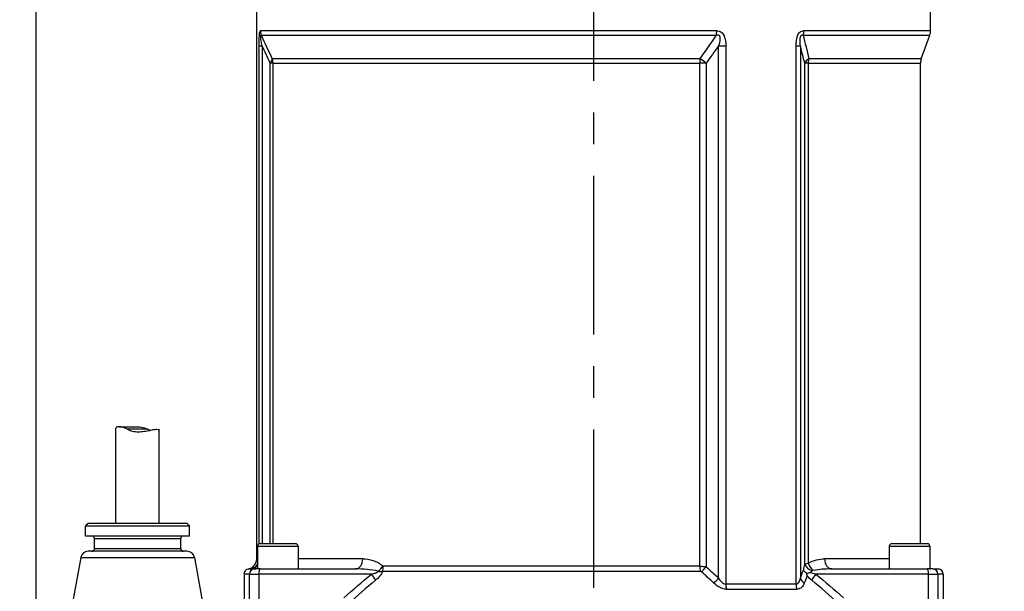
# Model space of a CAD drawing. Header units: millimetres. Extents: x 0 to 5940, y 0 to 4200.
# Tile 38 of 54: x 2070 to 2459, y 2582 to 2807. Entities that reach past the tile are written whole.
import ezdxf

# ---------------------------------------------------------------- set-up
doc = ezdxf.new("R2010")
doc.units = ezdxf.units.MM
doc.header["$LTSCALE"] = 50
doc.linetypes.add('MITTE', pattern=[2, 1.25, -0.25, 0.25, -0.25])
doc.layers.get('DEFPOINTS').update_dxf_attribs({"linetype": 'CONTINUOUS'})
for name, color, linetype in [('02-LINIE-035', 2, 'CONTINUOUS'), ('05-ACHSE', 1, 'MITTE'), ('06-MASSE1', 1, 'CONTINUOUS')]:
    doc.layers.add(name, color=color, linetype=linetype)
doc.styles.add('ACA_NORM', font='ROMANS.SHX')
doc.dimstyles.new('1-10', dxfattribs={"dimscale": 10, "dimtxt": 2.5, "dimasz": 3.5, "dimexe": 1, "dimexo": 0, "dimgap": 1, "dimtad": 1, "dimdec": 0, "dimzin": 0, "dimtxsty": 'ACA_NORM', "dimcen": 0, "dimadec": 0, "dimazin": 0, "dimtfac": 2.4, "dimtdec": 0, "dimtmove": 0, "dimatfit": 3, "dimfxl": 1, "dimtolj": 1, "dimtzin": 0, "dimarcsym": 0})

# ---------------------------------------------------------------- blocks, each defined once
blk = doc.blocks.new('*D7')
at = {"layer": '06-MASSE1', "color": 0, "lineweight": -2}
for p, q in [((2231.74, 2907.76), (1923.55, 2907.76)), ((1933.55, 2872.76), (1933.55, 2208.76)), ((2146.83, 2173.76), (1923.55, 2173.76))]:
    blk.add_line(p, q, dxfattribs=at)
at = {"layer": '06-MASSE1', "color": 0}
for points in [[(1927.71, 2872.76), (1939.38, 2872.76), (1933.55, 2907.76)], [(1927.71, 2208.76), (1939.38, 2208.76), (1933.55, 2173.76)]]:
    blk.add_solid(points, dxfattribs=at)
at = {"layer": 'DEFPOINTS', "color": 0}
for p in [(2231.74, 2907.76), (1933.55, 2173.76), (2146.83, 2173.76)]:
    blk.add_point(p, dxfattribs=at)
at = {"layer": '06-MASSE1', "color": 0, "insert": (1911.05, 2540.76), "char_height": 25, "attachment_point": 5, "rotation": 90, "style": 'ACA_NORM'}
blk.add_mtext('\\A1;a', dxfattribs=at)
blk = doc.blocks.new('*D8')
at = {"layer": '06-MASSE1', "color": 0, "lineweight": -2}
for p, q in [((2256.34, 3011.76), (1833.77, 3011.76)), ((1843.77, 2976.76), (1843.77, 2208.76)), ((2146.83, 2173.76), (1833.77, 2173.76))]:
    blk.add_line(p, q, dxfattribs=at)
at = {"layer": '06-MASSE1', "color": 0}
for points in [[(1837.94, 2976.76), (1849.6, 2976.76), (1843.77, 3011.76)], [(1837.94, 2208.76), (1849.6, 2208.76), (1843.77, 2173.76)]]:
    blk.add_solid(points, dxfattribs=at)
at = {"layer": 'DEFPOINTS', "color": 0}
for p in [(2256.34, 3011.76), (1843.77, 2173.76), (2146.83, 2173.76)]:
    blk.add_point(p, dxfattribs=at)
at = {"layer": '06-MASSE1', "color": 0, "insert": (1821.27, 2592.76), "char_height": 25, "attachment_point": 5, "rotation": 90, "style": 'ACA_NORM'}
blk.add_mtext('\\A1;a1', dxfattribs=at)
blk = doc.blocks.new('*D1')
at = {"layer": '06-MASSE1', "color": 0, "lineweight": -2}
for p, q in [((2076.83, 2430.59), (2076.83, 3213.23)), ((2667.84, 2426.76), (2667.84, 3213.23)), ((2632.84, 3203.23), (2111.83, 3203.23))]:
    blk.add_line(p, q, dxfattribs=at)
at = {"layer": '06-MASSE1', "color": 0}
for points in [[(2111.83, 3209.07), (2111.83, 3197.4), (2076.83, 3203.23)], [(2632.84, 3209.07), (2632.84, 3197.4), (2667.84, 3203.23)]]:
    blk.add_solid(points, dxfattribs=at)
at = {"layer": 'DEFPOINTS', "color": 0}
for p in [(2076.83, 3203.23), (2076.83, 2430.59), (2667.84, 2426.76)]:
    blk.add_point(p, dxfattribs=at)
at = {"layer": '06-MASSE1', "color": 0, "insert": (2372.34, 3225.73), "char_height": 25, "attachment_point": 5, "style": 'ACA_NORM'}
blk.add_mtext('\\A1;590', dxfattribs=at)

msp = doc.modelspace()

# ---------------------------------------------------------------- linework, layer by layer
at = {"layer": '02-LINIE-035'}
for p, q in [((2163.83, 2594.68), (2163.83, 2837.26)), ((2429.83, 2803.14), (2429.83, 2837.26)), ((2345.41, 2803.14), (2165.32, 2803.14)), ((2429.83, 2803.14), (2379.77, 2803.14)), ((2165.62, 2801.43), (2345.3, 2801.43)), ((2379.58, 2801.43), (2429.53, 2801.43)), ((2426.13, 2792.1), (2429.53, 2801.43)), ((2164.8, 2600.7), (2164.8, 2797.23)), ((2164.8, 2797.23), (2165.93, 2797.23)), ((2165.93, 2797.23), (2165.93, 2600.76)), ((2346.15, 2587.18), (2346.15, 2797.23)), ((2346.15, 2797.23), (2348.98, 2797.23)), ((2348.98, 2797.23), (2348.98, 2584.76)), ((2376.72, 2584.76), (2376.72, 2797.23)), ((2376.72, 2797.23), (2378.41, 2797.23)), ((2378.41, 2797.23), (2378.41, 2587.18)), ((2170.22, 2790.39), (2169.14, 2790.39)), ((2169.14, 2600.76), (2169.14, 2790.39)), ((2338.84, 2792.1), (2169.92, 2792.1)), ((2170.22, 2790.39), (2338.74, 2790.39)), ((2170.22, 2790.39), (2170.22, 2600.76)), ((2338.74, 2591.82), (2338.74, 2790.39)), ((2341.23, 2790.39), (2338.74, 2790.39)), ((2341.23, 2790.39), (2341.23, 2591.59)), ((2381.54, 2790.39), (2380.12, 2790.39)), ((2380.12, 2592.64), (2380.12, 2790.39)), ((2381.54, 2790.39), (2425.83, 2790.39)), ((2381.54, 2790.39), (2381.54, 2592.99)), ((2426.13, 2792.1), (2381.73, 2792.1)), ((2425.83, 2600.76), (2425.83, 2790.39)), ((2109.61, 2646.89), (2116.48, 2646.89)), ((2108.28, 2608.76), (2108.28, 2646.3)), ((2120.8, 2645.89), (2112.87, 2645.89)), ((2125.38, 2608.76), (2125.38, 2645.47)), ((2097.33, 2608.76), (2096.33, 2607.76)), ((2096.33, 2607.76), (2137.33, 2607.76)), ((2096.33, 2603.76), (2096.33, 2607.76)), ((2136.33, 2608.76), (2097.33, 2608.76)), ((2136.33, 2608.76), (2137.33, 2607.76)), ((2137.33, 2603.76), (2137.33, 2607.76)), ((2137.33, 2603.76), (2096.33, 2603.76)), ((2099.83, 2602.76), (2133.83, 2602.76)), ((2099.83, 2598.76), (2099.83, 2602.76)), ((2133.83, 2598.76), (2133.83, 2602.76)), ((2165.15, 2600.76), (2179.15, 2600.76)), ((2414.51, 2600.76), (2428.51, 2600.76)), ((2136.32, 2597.76), (2097.34, 2597.76)), ((2133.83, 2598.76), (2099.83, 2598.76)), ((2164.15, 2599.76), (2180.15, 2599.76)), ((2164.15, 2599.76), (2164.15, 2590.76)), ((2180.15, 2599.76), (2180.15, 2590.76)), ((2413.51, 2599.76), (2429.51, 2599.76)), ((2413.51, 2599.76), (2413.51, 2590.76)), ((2429.51, 2599.76), (2429.51, 2590.76)), ((2094.39, 2595.29), (2090.33, 2572.76)), ((2094.39, 2595.29), (2139.28, 2595.29)), ((2139.28, 2595.29), (2143.33, 2572.76)), ((2205.7, 2594.76), (2180.15, 2594.76)), ((2413.51, 2594.76), (2387.96, 2594.76)), ((2158.83, 2588.76), (2158.83, 2550.09)), ((2160.96, 2588.76), (2158.83, 2588.76)), ((2160.96, 2550.76), (2160.96, 2588.76)), ((2160.96, 2588.76), (2164.66, 2588.76)), ((2161.32, 2590.76), (2162.96, 2590.76)), ((2165.18, 2590.76), (2162.96, 2590.76)), ((2164.66, 2588.76), (2164.66, 2550.76)), ((2209.18, 2588.76), (2164.66, 2588.76)), ((2165.18, 2590.76), (2202.88, 2590.76)), ((2213.49, 2589.84), (2338.91, 2589.84)), ((2338.74, 2591.82), (2213.83, 2591.82)), ((2429, 2588.76), (2384.48, 2588.76)), ((2390.79, 2590.76), (2428.48, 2590.76)), ((2430.71, 2590.76), (2428.48, 2590.76)), ((2429, 2588.76), (2432.7, 2588.76)), ((2429, 2550.76), (2429, 2588.76)), ((2430.71, 2590.76), (2432.83, 2590.76)), ((2434.83, 2588.76), (2432.7, 2588.76)), ((2432.7, 2588.76), (2432.7, 2550.76)), ((2434.83, 2588.76), (2434.83, 2550.09)), ((2376.72, 2584.76), (2348.98, 2584.76)), ((2349.18, 2582.79), (2377.03, 2582.79))]:
    msp.add_line(p, q, dxfattribs=at)
for centre, radius, start, end in [((2424.83, 2803.14), 5, 340, 0), ((2430.83, 2790.39), 5, 160, 180), ((2098.83, 2602.76), 1, 0, 90), ((2134.83, 2602.76), 1, 90, 180), ((2165.15, 2599.76), 1, 90, 180), ((2179.15, 2599.76), 1, 0, 90), ((2414.51, 2599.76), 1, 90, 180), ((2428.51, 2599.76), 1, 0, 90), ((2097.34, 2594.76), 3, 90, 169.796), ((2098.83, 2598.76), 1, 270, 0), ((2134.83, 2598.76), 1, 180, 270), ((2136.32, 2594.76), 3, 10.204, 90), ((2159.83, 2594.68), 4, 279.5989, 0.0002), ((2429.83, 2594.76), 4, 265.4199, 270)]:
    msp.add_arc(centre, radius, start, end, dxfattribs=at)
for centre, major_axis, ratio, start_param, end_param in [((2170.26, 2803.14), (0, -5), 0.988816, 4.712389, 5.061455), ((2343.58, 2803.14), (0, -5), 0.365246, 1.22173, 1.570796), ((2376.65, 2803.14), (0, -5), 0.62357, 1.22173, 1.570796), ((2165.31, 2790.39), (4.5, 2.18), 0.460312, 5.473518, 6.079033), ((2165.31, 2790.39), (0, -5), 0.981486, 1.570796, 1.919862), ((2340.37, 2790.39), (0, -5), 0.324871, 4.363323, 4.712389), ((2340.37, 2790.39), (4.02, -2.98), 0.104344, 1.430775, 2.03629), ((2384.82, 2790.39), (4.84, 1.25), 0.564656, 2.108788, 2.714303), ((2384.82, 2790.39), (0, 5), 0.656615, 1.22173, 1.570796), ((2160.83, 2594.75), (0.23, -3.99), 0.992701, 0.015766, 0.93391), ((2161.32, 2594.76), (0, -4), 0.938391, 0, 0.855559), ((2202.88, 2594.76), (0, -4), 0.706433, 0, 1.570796), ((2382.03, 2588.76), (0, 6), 0.417529, 0.867648, 1.311563), ((2383.88, 2592.64), (3.77, -1.33), 0.675738, 3.624077, 4.742024), ((2384.16, 2592.99), (2.02, -3.45), 0.600795, 4.374589, 5.255159), ((2390.79, 2594.76), (0, -4), 0.706433, 4.712389, 6.283185), ((2160.83, 2588.76), (2, 0), 0.999657, 1.738379, 3.141593), ((2162.96, 2588.76), (0, 2), 0.999657, 0, 1.570796), ((2162.87, 2594.76), (0, -4), 0.766044, 0, 0.431875), ((2165.18, 2588.76), (0, 2), 0.258819, 0, 1.570796), ((2207.89, 2588.76), (3.12, -3.91), 0.205021, 0.736911, 1.408691), ((2210.95, 2591.96), (2.65, 2.99), 0.534881, 4.455774, 5.154857), ((2211.25, 2591.82), (0, -4), 0.643441, 1.055247, 1.570796), ((2340.04, 2591.82), (0, 4), 0.324871, 1.570796, 2.086345), ((2339.24, 2588.05), (-0.44, 1.78), 0.493243, 5.660665, 6.163089), ((2340.54, 2591.59), (2.63, 3.01), 0.131656, 4.118934, 4.82686), ((2385.79, 2588.76), (-3.54, 0), 0.564899, 5.580037, 5.972839), ((2385.78, 2588.76), (-3.12, -3.91), 0.205021, 4.874494, 5.546274), ((2428.48, 2588.76), (0, 2), 0.258819, 4.712389, 6.283185), ((2430.71, 2588.76), (0, 2), 0.999657, 4.712389, 6.283185), ((2432.83, 2588.76), (2, 0), 0.999657, 0, 1.570796), ((2345.46, 2587.18), (2.71, 2.94), 0.128487, 4.101219, 4.83045), ((2350.55, 2584.76), (0, 4), 0.392088, 1.570796, 2.086345), ((2379.12, 2584.76), (0, 4), 0.600636, 1.570796, 2.086345), ((2382.17, 2587.18), (-3.74, 1.41), 0.695306, 0.495962, 1.225194)]:
    msp.add_ellipse(centre, major_axis=major_axis, ratio=ratio, start_param=start_param, end_param=end_param, dxfattribs=at)
for points, knots in [([(2164.8, 2797.23), (2164.8, 2798.54), (2164.82, 2799.87), (2164.89, 2801.06), (2164.89, 2801.07), (2164.89, 2801.08), (2164.89, 2801.1), (2164.92, 2801.68), (2164.98, 2802.22), (2165.05, 2802.59), (2165.05, 2802.6), (2165.05, 2802.6), (2165.05, 2802.61), (2165.13, 2802.98), (2165.22, 2803.14), (2165.32, 2803.14)], [0, 0, 0, 0, 0.4944, 0.4944, 0.4944, 0.5, 0.5, 0.5, 0.744851, 0.744851, 0.744851, 0.75, 0.75, 0.75, 1, 1, 1, 1]), ([(2345.41, 2803.14), (2346.03, 2803.14), (2346.65, 2802.98), (2347.17, 2802.61), (2347.18, 2802.6), (2347.19, 2802.6), (2347.2, 2802.59), (2347.69, 2802.22), (2348.07, 2801.68), (2348.33, 2801.09), (2348.33, 2801.08), (2348.34, 2801.07), (2348.35, 2801.05), (2348.85, 2799.87), (2348.98, 2798.54), (2348.98, 2797.23)], [0, 0, 0, 0, 0.25, 0.25, 0.25, 0.255212, 0.255212, 0.255212, 0.5, 0.5, 0.5, 0.505624, 0.505624, 0.505624, 1, 1, 1, 1]), ([(2376.72, 2797.23), (2376.72, 2798.54), (2376.83, 2799.87), (2377.27, 2801.06), (2377.27, 2801.07), (2377.28, 2801.08), (2377.28, 2801.1), (2377.51, 2801.68), (2377.83, 2802.22), (2378.25, 2802.59), (2378.26, 2802.6), (2378.27, 2802.6), (2378.28, 2802.61), (2378.71, 2802.98), (2379.24, 2803.14), (2379.77, 2803.14)], [0, 0, 0, 0, 0.4944, 0.4944, 0.4944, 0.5, 0.5, 0.5, 0.744851, 0.744851, 0.744851, 0.75, 0.75, 0.75, 1, 1, 1, 1]), ([(2165.93, 2797.23), (2165.82, 2797.86), (2165.7, 2798.51), (2165.6, 2799.16), (2165.55, 2799.54), (2165.49, 2799.92), (2165.45, 2800.29), (2165.44, 2800.38), (2165.43, 2800.46), (2165.43, 2800.55), (2165.41, 2800.69), (2165.4, 2800.83), (2165.4, 2800.96), (2165.39, 2801.03), (2165.39, 2801.1), (2165.39, 2801.17), (2165.39, 2801.23), (2165.4, 2801.29), (2165.4, 2801.34), (2165.4, 2801.35), (2165.41, 2801.36), (2165.41, 2801.37), (2165.42, 2801.43), (2165.43, 2801.47), (2165.45, 2801.5), (2165.46, 2801.52), (2165.48, 2801.52), (2165.5, 2801.52), (2165.52, 2801.52), (2165.55, 2801.51), (2165.57, 2801.48), (2165.59, 2801.47), (2165.6, 2801.45), (2165.62, 2801.43)], [0, 0, 0, 0, 0.3701426, 0.3701426, 0.3701426, 0.5829279, 0.5829279, 0.5829279, 0.6308234, 0.6308234, 0.6308234, 0.7113576, 0.7113576, 0.7113576, 0.7555012, 0.7555012, 0.7555012, 0.7985446, 0.7985446, 0.7985446, 0.80792, 0.80792, 0.80792, 0.8638676, 0.8638676, 0.8638676, 0.9084075, 0.9084075, 0.9084075, 0.9676844, 0.9676844, 0.9676844, 0.9999998, 0.9999998, 0.9999998, 0.9999998]), ([(2345.3, 2801.43), (2345.45, 2801.48), (2345.6, 2801.52), (2345.76, 2801.52), (2345.81, 2801.52), (2345.85, 2801.52), (2345.9, 2801.52), (2345.99, 2801.5), (2346.07, 2801.48), (2346.14, 2801.44), (2346.19, 2801.42), (2346.24, 2801.38), (2346.29, 2801.34), (2346.31, 2801.32), (2346.33, 2801.3), (2346.35, 2801.28), (2346.4, 2801.22), (2346.44, 2801.15), (2346.48, 2801.08), (2346.52, 2800.99), (2346.55, 2800.9), (2346.58, 2800.8), (2346.62, 2800.64), (2346.64, 2800.46), (2346.65, 2800.29), (2346.66, 2800.1), (2346.65, 2799.9), (2346.64, 2799.71), (2346.58, 2798.87), (2346.38, 2798.04), (2346.15, 2797.23)], [0.0000002, 0.0000002, 0.0000002, 0.0000002, 0.0896746, 0.0896746, 0.0896746, 0.1175237, 0.1175237, 0.1175237, 0.1667019, 0.1667019, 0.1667019, 0.2012482, 0.2012482, 0.2012482, 0.2190935, 0.2190935, 0.2190935, 0.2637691, 0.2637691, 0.2637691, 0.3202233, 0.3202233, 0.3202233, 0.4169297, 0.4169297, 0.4169297, 0.526988, 0.526988, 0.526988, 1, 1, 1, 1]), ([(2378.41, 2797.23), (2378.35, 2797.86), (2378.3, 2798.51), (2378.31, 2799.16), (2378.32, 2799.54), (2378.34, 2799.92), (2378.4, 2800.29), (2378.41, 2800.38), (2378.43, 2800.46), (2378.45, 2800.55), (2378.48, 2800.69), (2378.52, 2800.83), (2378.57, 2800.96), (2378.6, 2801.03), (2378.64, 2801.1), (2378.68, 2801.17), (2378.71, 2801.23), (2378.76, 2801.29), (2378.81, 2801.34), (2378.82, 2801.35), (2378.83, 2801.36), (2378.84, 2801.37), (2378.9, 2801.43), (2378.98, 2801.47), (2379.05, 2801.5), (2379.11, 2801.52), (2379.17, 2801.52), (2379.23, 2801.52), (2379.31, 2801.52), (2379.39, 2801.51), (2379.46, 2801.48), (2379.5, 2801.47), (2379.54, 2801.45), (2379.58, 2801.43)], [0, 0, 0, 0, 0.3701426, 0.3701426, 0.3701426, 0.5829279, 0.5829279, 0.5829279, 0.6308234, 0.6308234, 0.6308234, 0.7113576, 0.7113576, 0.7113576, 0.7555012, 0.7555012, 0.7555012, 0.7985446, 0.7985446, 0.7985446, 0.80792, 0.80792, 0.80792, 0.8638676, 0.8638676, 0.8638676, 0.9084075, 0.9084075, 0.9084075, 0.9676844, 0.9676844, 0.9676844, 0.9999998, 0.9999998, 0.9999998, 0.9999998]), ([(2112.87, 2645.89), (2112.47, 2646.11), (2112.06, 2646.3), (2111.04, 2646.69), (2110.45, 2646.83), (2109.53, 2646.91), (2109.12, 2646.87), (2108.55, 2646.69), (2108.37, 2646.55), (2108.29, 2646.38), (2108.28, 2646.34), (2108.28, 2646.3)], [5.831266, 5.831266, 5.831266, 5.831266, 5.9754167, 5.9754167, 6.2084341, 6.2084341, 6.4372341, 6.4372341, 6.6660342, 6.6660342, 6.7362958, 6.7362958, 6.7362958, 6.7362958]), ([(2116.48, 2646.88), (2116.7, 2646.89), (2116.92, 2646.88), (2117.91, 2646.83), (2118.74, 2646.69), (2119.96, 2646.3), (2120.4, 2646.11), (2120.8, 2645.89)], [7.9837111, 7.9837111, 7.9837111, 7.9837111, 8.0485134, 8.0485134, 8.2815308, 8.2815308, 8.4256815, 8.4256815, 8.4256815, 8.4256815]), ([(2112.87, 2645.89), (2113.27, 2645.66), (2113.71, 2645.47), (2114.93, 2645.08), (2115.75, 2644.95), (2117.29, 2644.86), (2118.11, 2644.9), (2119.7, 2645.08), (2120.45, 2645.22), (2121.76, 2645.48), (2122.42, 2645.62), (2123.57, 2645.83), (2124.05, 2645.89), (2124.76, 2645.89), (2125.05, 2645.83), (2125.33, 2645.65), (2125.38, 2645.56), (2125.38, 2645.47)], [1.409341, 1.409341, 1.409341, 1.409341, 1.553492, 1.553492, 1.786509, 1.786509, 2.015309, 2.015309, 2.244109, 2.244109, 2.475329, 2.475329, 2.706549, 2.706549, 2.937769, 2.937769, 3.098727, 3.098727, 3.098727, 3.098727]), ([(2205.7, 2594.76), (2207.03, 2594.76), (2208.36, 2594.54), (2211.01, 2593.67), (2212.36, 2593.03), (2213.53, 2591.96)], [0, 0, 0, 0, 0.5, 0.5, 1, 1, 1, 1]), ([(2380.12, 2592.64), (2380.23, 2592.7), (2380.36, 2592.76), (2380.53, 2592.8), (2380.79, 2592.88), (2381.14, 2592.95), (2381.54, 2592.99)], [0, 0, 0, 0, 0.375273, 0.375273, 0.375273, 1, 1, 1, 1]), ([(2381.54, 2592.99), (2382.58, 2593.62), (2383.67, 2594.05), (2384.74, 2594.33), (2385.81, 2594.61), (2386.89, 2594.76), (2387.96, 2594.76)], [0, 0, 0, 0, 0.5, 0.5, 0.5, 1, 1, 1, 1]), ([(2161.12, 2590.76), (2160.89, 2590.75), (2160.72, 2590.73), (2160.6, 2590.73), (2160.56, 2590.73), (2160.53, 2590.73), (2160.5, 2590.73)], [0, 0, 0, 0, 0.727137, 0.727137, 0.727137, 1, 1, 1, 1]), ([(2211.83, 2589.83), (2210.38, 2590.22), (2208.91, 2590.4), (2207.44, 2590.54), (2207.41, 2590.55), (2207.38, 2590.55), (2207.36, 2590.55), (2205.86, 2590.69), (2204.37, 2590.76), (2202.88, 2590.76)], [0, 0, 0, 0, 0.490462, 0.490462, 0.490462, 0.5, 0.5, 0.5, 1, 1, 1, 1]), ([(2209.18, 2588.76), (2209.68, 2588.88), (2210.18, 2589), (2210.68, 2589.16), (2210.76, 2589.19), (2210.84, 2589.21), (2210.92, 2589.24), (2210.97, 2589.26), (2211.03, 2589.28), (2211.09, 2589.31), (2211.18, 2589.34), (2211.27, 2589.38), (2211.36, 2589.43), (2211.45, 2589.47), (2211.55, 2589.52), (2211.63, 2589.58), (2211.66, 2589.6), (2211.7, 2589.63), (2211.73, 2589.66), (2211.76, 2589.69), (2211.79, 2589.72), (2211.8, 2589.76), (2211.81, 2589.78), (2211.82, 2589.81), (2211.83, 2589.83)], [0, 0, 0, 0, 0.532973, 0.532973, 0.532973, 0.620247, 0.620247, 0.620247, 0.680634, 0.680634, 0.680634, 0.782713, 0.782713, 0.782713, 0.886154, 0.886154, 0.886154, 0.929382, 0.929382, 0.929382, 0.973447, 0.973447, 0.973447, 1, 1, 1, 1]), ([(2213.49, 2589.84), (2213.34, 2589.2), (2212.94, 2588.55), (2212.47, 2587.98), (2212.45, 2587.95), (2212.43, 2587.92), (2212.4, 2587.9), (2211.9, 2587.3), (2211.33, 2586.78), (2210.74, 2586.3)], [0, 0, 0, 0, 0.4761, 0.4761, 0.4761, 0.5, 0.5, 0.5, 1, 1, 1, 1]), ([(2211.83, 2589.83), (2212.16, 2589.81), (2212.48, 2589.8), (2212.79, 2589.8), (2213.03, 2589.8), (2213.27, 2589.81), (2213.49, 2589.84)], [0, 0, 0, 0, 0.552887, 0.552887, 0.552887, 1, 1, 1, 1]), ([(2213.83, 2591.82), (2213.83, 2591.82), (2213.82, 2591.82), (2213.82, 2591.82), (2213.78, 2591.82), (2213.74, 2591.83), (2213.7, 2591.85), (2213.64, 2591.87), (2213.58, 2591.91), (2213.53, 2591.96)], [0, 0, 0, 0, 0.029027, 0.029027, 0.029027, 0.409888, 0.409888, 0.409888, 1, 1, 1, 1]), ([(2338.74, 2591.82), (2339.25, 2591.82), (2339.78, 2591.78), (2340.31, 2591.73), (2340.62, 2591.69), (2340.93, 2591.65), (2341.23, 2591.59)], [0, 0, 0, 0, 0.630097, 0.630097, 0.630097, 1, 1, 1, 1]), ([(2380.91, 2589.1), (2380.61, 2589.26), (2380.34, 2589.45), (2379.9, 2589.86), (2379.73, 2590.07), (2379.61, 2590.3), (2379.61, 2590.3), (2379.61, 2590.3)], [0.0000014, 0.0000014, 0.0000014, 0.0000014, 0.1219598, 0.1219598, 0.2431861, 0.2431861, 0.2444592, 0.2444592, 0.2444592, 0.2444592]), ([(2380.91, 2589.1), (2381.13, 2589.14), (2381.37, 2589.18), (2381.62, 2589.23), (2381.75, 2589.25), (2381.88, 2589.27), (2382.01, 2589.3), (2382.08, 2589.31), (2382.15, 2589.32), (2382.21, 2589.33), (2382.26, 2589.34), (2382.3, 2589.35), (2382.34, 2589.36), (2382.36, 2589.36), (2382.41, 2589.38), (2382.42, 2589.37)], [0.0000003, 0.0000003, 0.0000003, 0.0000003, 0.4896519, 0.4896519, 0.4896519, 0.7448259, 0.7448259, 0.7448259, 0.872413, 0.872413, 0.872413, 0.9481701, 0.9481701, 0.9481701, 1, 1, 1, 1]), ([(2381.05, 2588.15), (2381.05, 2588.16), (2381.05, 2588.16), (2380.98, 2588.48), (2380.93, 2588.79), (2380.91, 2589.1)], [0.0000004, 0.0000004, 0.0000004, 0.0000004, 0.013428, 0.013428, 1, 1, 1, 1]), ([(2382.42, 2589.37), (2383.02, 2589.1), (2383.66, 2588.95), (2384.29, 2588.81), (2384.35, 2588.79), (2384.42, 2588.78), (2384.48, 2588.76)], [0.0008261, 0.0008261, 0.0008261, 0.0008261, 0.904672, 0.904672, 0.904672, 1, 1, 1, 1]), ([(2383.43, 2590.17), (2383.35, 2590.16), (2383.27, 2590.14), (2383.2, 2590.11), (2383.16, 2590.09), (2383.12, 2590.08), (2383.09, 2590.05)], [0, 0, 0, 0, 0.655095, 0.655095, 0.655095, 1, 1, 1, 1]), ([(2390.79, 2590.76), (2389.55, 2590.76), (2388.32, 2590.71), (2387.08, 2590.62), (2385.87, 2590.52), (2384.64, 2590.39), (2383.43, 2590.17)], [0, 0, 0, 0, 0.50488, 0.50488, 0.50488, 1, 1, 1, 1]), ([(2349.18, 2582.79), (2348.29, 2582.79), (2347.37, 2583.07), (2346.52, 2583.52), (2345.67, 2583.96), (2344.9, 2584.55), (2344.21, 2585.2)], [0, 0, 0, 0, 0.5, 0.5, 0.5, 1, 1, 1, 1]), ([(2346.15, 2587.18), (2346.49, 2586.62), (2346.86, 2586.08), (2347.32, 2585.62), (2347.79, 2585.16), (2348.37, 2584.76), (2348.98, 2584.76)], [0, 0, 0, 0, 0.5, 0.5, 0.5, 1, 1, 1, 1]), ([(2376.72, 2584.76), (2377.25, 2584.76), (2377.63, 2585.16), (2377.88, 2585.62), (2378.14, 2586.08), (2378.3, 2586.62), (2378.41, 2587.18)], [0, 0, 0, 0, 0.5, 0.5, 0.5, 1, 1, 1, 1]), ([(2379.98, 2585.2), (2379.75, 2584.55), (2379.41, 2583.96), (2378.93, 2583.51), (2378.45, 2583.07), (2377.81, 2582.79), (2377.03, 2582.79)], [0, 0, 0, 0, 0.5, 0.5, 0.5, 1, 1, 1, 1])]:
    msp.add_open_spline(points, degree=3, knots=knots, dxfattribs=at)
for points in [[(2165.62, 2801.43), (2167.02, 2798.29), (2168.45, 2795.17), (2169.92, 2792.1)], [(2338.84, 2792.1), (2341.05, 2795.17), (2343.2, 2798.29), (2345.3, 2801.43)], [(2379.58, 2801.43), (2380.28, 2798.29), (2381, 2795.17), (2381.73, 2792.1)], [(2169.14, 2790.39), (2168.05, 2792.65), (2166.98, 2794.93), (2165.93, 2797.23)], [(2346.15, 2797.23), (2344.54, 2794.93), (2342.9, 2792.65), (2341.23, 2790.39)], [(2380.12, 2790.39), (2379.54, 2792.65), (2378.97, 2794.93), (2378.41, 2797.23)], [(2121.66, 2645.46), (2121.37, 2645.58), (2121.08, 2645.73), (2120.8, 2645.89)], [(2163.83, 2594.68), (2163.83, 2594.66), (2163.94, 2594.68), (2164.15, 2594.7)], [(2161.32, 2590.76), (2161.22, 2590.76), (2161.16, 2590.76), (2161.12, 2590.76)], [(2198.23, 2579.37), (2201.78, 2582.62), (2205.43, 2585.76), (2209.18, 2588.76)], [(2344.21, 2585.2), (2342.62, 2586.7), (2341.02, 2588.17), (2339.4, 2589.62)], [(2341.23, 2591.59), (2342.89, 2590.14), (2344.53, 2588.67), (2346.15, 2587.18)], [(2378.41, 2587.18), (2378.81, 2588.23), (2379.21, 2589.27), (2379.61, 2590.3)], [(2384.48, 2588.76), (2388.24, 2585.76), (2391.88, 2582.62), (2395.44, 2579.37)], [(2210.74, 2586.3), (2207.06, 2583.3), (2203.49, 2580.15), (2200.01, 2576.91)], [(2381.05, 2588.15), (2380.69, 2587.18), (2380.34, 2586.2), (2379.98, 2585.2)], [(2382.93, 2586.3), (2382.25, 2586.85), (2381.6, 2587.45), (2381.05, 2588.15)], [(2393.65, 2576.91), (2390.17, 2580.15), (2386.61, 2583.3), (2382.93, 2586.3)]]:
    msp.add_open_spline(points, degree=3, dxfattribs=at)
at = {"layer": '05-ACHSE'}
msp.add_line((2296.83, 3045.82), (2296.83, 2150.27), dxfattribs=at)

# ---------------------------------------------------------------- dimensions: what is measured, and where the dimension line sits
at = {"layer": '06-MASSE1'}
dim = msp.add_linear_dim(base=(2076.83, 3203.23), p1=(2667.84, 2426.76), p2=(2076.83, 2430.59), dimstyle='1-10', override={"dimrnd": 5}, dxfattribs=at)
dim.commit()
dim.dimension.update_dxf_attribs({"geometry": '*D1', "text_midpoint": (2372.34, 3225.73)})
for base, p1, text, picture, middle in [((1843.77, 2173.76), (2256.34, 3011.76), 'a1', '*D8', (1821.27, 2592.76)), ((1933.55, 2173.76), (2231.74, 2907.76), 'a', '*D7', (1911.05, 2540.76))]:
    dim = msp.add_linear_dim(base=base, p1=p1, p2=(2146.83, 2173.76), angle=90, text=text, dimstyle='1-10', override={"dimrnd": 10}, dxfattribs=at)
    dim.commit()
    dim.dimension.update_dxf_attribs({"geometry": picture, "text_midpoint": middle})

doc.saveas('drawing.dxf')
